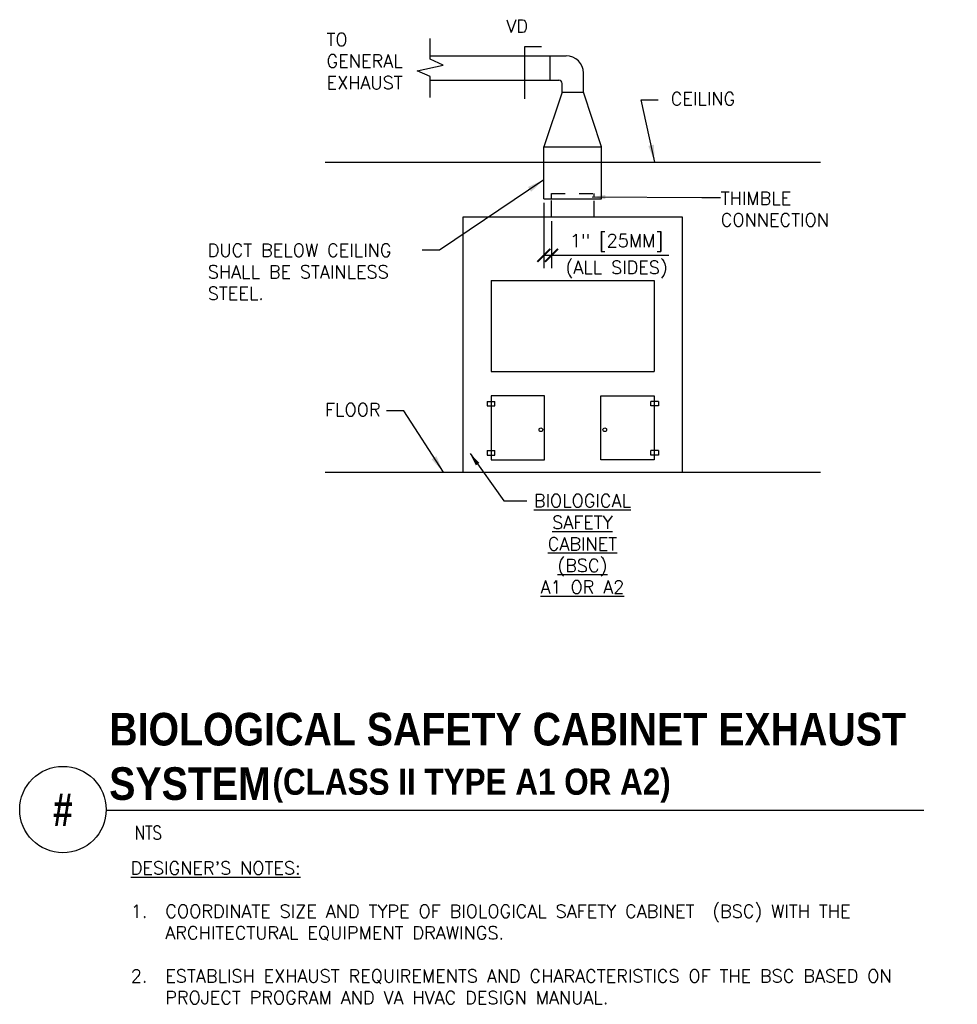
# Model space of a CAD drawing. Header units: inches. Extents: x 0.09 to 6.87, y -1.97 to 5.16.
import ezdxf
from ezdxf.enums import TextEntityAlignment as Align

# ---------------------------------------------------------------- set-up
doc = ezdxf.new("R2010")
doc.units = ezdxf.units.IN
doc.header["$MEASUREMENT"] = 0
doc.header["$PDSIZE"] = -1
doc.linetypes.add('HIDDEN2', pattern=[0.1875, 0.125, -0.0625])
doc.layers.get('Defpoints').update_dxf_attribs({"color": 2})
for name, color, linetype in [('M-DETL-DIMS', 2, 'Continuous'), ('M-DETL-HEVY', 5, 'Continuous'), ('M-DETL-MEDM', 4, 'Continuous'), ('M-DETL-TEXT', 2, 'Continuous')]:
    doc.layers.add(name, color=color, linetype=linetype)
doc.styles.add('BOLD', font='bold.shx', dxfattribs={"width": 0.9})
doc.styles.add('Romans', font='romans.shx')
doc.dimstyles.new('VA-Dims', dxfattribs={"dimtxt": 0.09375, "dimasz": 0.09375, "dimexe": 0.09375, "dimexo": 0.03125, "dimgap": 0.02, "dimtad": 1, "dimdec": 5, "dimzin": 0, "dimdsep": 46, "dimlunit": 4, "dimtxsty": 'Romans', "dimblk": 'ARCHTICK', "dimcen": 0.09375, "dimclrd": 256, "dimclre": 256, "dimclrt": 256, "dimadec": 0, "dimazin": 0, "dimtfac": 1, "dimtdec": 5, "dimtofl": 0, "dimtmove": 0, "dimatfit": 3, "dimfxl": 1, "dimfrac": 2, "dimtolj": 1, "dimtzin": 0, "dimlwd": -1, "dimlwe": -1, "dimarcsym": 0})
doc.dimstyles.new('VA-Lead', dxfattribs={"dimtxt": 0.09375, "dimasz": 0.125, "dimexe": 0.125, "dimexo": 0.03125, "dimgap": 0.02, "dimtad": 1, "dimdec": 5, "dimzin": 0, "dimdsep": 46, "dimlunit": 4, "dimtxsty": 'Romans', "dimcen": 0.125, "dimclrd": 256, "dimclre": 256, "dimclrt": 256, "dimadec": 0, "dimazin": 0, "dimtfac": 1, "dimtdec": 5, "dimtofl": 0, "dimtmove": 0, "dimatfit": 3, "dimfxl": 1, "dimfrac": 2, "dimtolj": 1, "dimtzin": 0, "dimlwd": -1, "dimlwe": -1, "dimarcsym": 0})

# ---------------------------------------------------------------- blocks, each defined once
blk = doc.blocks.new('_ArchTick')
at = {"color": 0, "linetype": 'ByBlock', "const_width": 0.15}
blk.add_lwpolyline([(-0.5, -0.5), (0.5, 0.5)], dxfattribs=at)
blk = doc.blocks.new('*D4')
at = {"layer": 'Defpoints', "color": 0}
for p in [(3.8782, 3.8645), (3.9332, 3.7325), (3.9332, 3.4546)]:
    blk.add_point(p, dxfattribs=at)
at = {"layer": 'M-DETL-DIMS'}
for p, q in [((3.8782, 3.8333), (3.8782, 3.3608)), ((3.9332, 3.7013), (3.9332, 3.3608)), ((3.8782, 3.4546), (3.9332, 3.4546)), ((3.9332, 3.4546), (4.7812, 3.4546))]:
    blk.add_line(p, q, dxfattribs=at)
at = {"layer": 'M-DETL-DIMS', "xscale": 0.09375, "yscale": 0.09375, "zscale": 0.09375, "rotation": 180}
blk.add_blockref('_ArchTick', (3.8782, 3.4546), dxfattribs=at)
at = {"layer": 'M-DETL-DIMS', "xscale": 0.09375, "yscale": 0.09375, "zscale": 0.09375}
blk.add_blockref('_ArchTick', (3.9332, 3.4546), dxfattribs=at)
at = {"layer": 'M-DETL-DIMS', "insert": (4.4041, 3.546), "char_height": 0.09375, "attachment_point": 5, "style": 'Romans'}
blk.add_mtext('\\A1;1" [25MM]', dxfattribs=at)

msp = doc.modelspace()

# ---------------------------------------------------------------- linework, layer by layer
at = {"layer": 'M-DETL-DIMS'}
for p, q in [((3.861472, 4.963875), (3.738077, 4.963875)), ((3.738077, 4.963875), (3.738077, 4.585881)), ((3.49754, 3.271483), (3.49754, 2.614906)), ((3.49754, 3.271483), (4.676846, 3.271483)), ((4.676846, 3.271483), (4.676846, 2.614906)), ((3.49754, 2.614906), (4.676846, 2.614906)), ((3.49754, 2.438669), (3.49754, 1.974649)), ((3.88344, 2.438669), (3.49754, 2.438669)), ((3.88344, 1.974649), (3.88344, 2.438669)), ((4.290946, 1.974649), (4.290946, 2.438669)), ((4.290946, 2.438669), (4.676846, 2.438669)), ((4.676846, 2.438669), (4.676846, 1.974649)), ((3.467733, 2.398016), (3.467733, 2.364564)), ((3.467733, 2.398016), (3.522875, 2.398016)), ((3.467733, 2.364564), (3.522875, 2.364564)), ((3.522875, 2.364564), (3.522875, 2.398016)), ((4.651511, 2.364564), (4.651511, 2.398016)), ((4.706653, 2.398016), (4.651511, 2.398016)), ((4.706653, 2.364564), (4.651511, 2.364564)), ((4.706653, 2.398016), (4.706653, 2.364564)), ((3.467733, 2.042813), (3.467733, 2.00936)), ((3.467733, 2.042813), (3.522875, 2.042813)), ((3.467733, 2.00936), (3.522875, 2.00936)), ((3.522875, 2.00936), (3.522875, 2.042813)), ((4.651511, 2.00936), (4.651511, 2.042813)), ((4.706653, 2.042813), (4.651511, 2.042813)), ((4.706653, 2.00936), (4.651511, 2.00936)), ((4.706653, 2.042813), (4.706653, 2.00936)), ((3.49754, 1.974649), (3.88344, 1.974649)), ((4.676846, 1.974649), (4.290946, 1.974649))]:
    msp.add_line(p, q, dxfattribs=at)
for centre in [(3.856565, 2.192693), (4.318935, 2.192693)]:
    msp.add_circle(centre, 0.013419, dxfattribs=at)
at = {"layer": 'M-DETL-HEVY', "linetype": 'Continuous'}
for p, q in [((3.056153, 4.898523), (4.039193, 4.898523)), ((3.056153, 4.722523), (3.985193, 4.722523)), ((4.164193, 4.634523), (4.164193, 4.773523)), ((4.010193, 4.634523), (3.878193, 4.238523)), ((4.010193, 4.634523), (4.010193, 4.697523)), ((4.296193, 4.238523), (4.164193, 4.634523)), ((3.878193, 3.864523), (3.878193, 4.238523)), ((4.296193, 3.864523), (4.296193, 4.238523)), ((3.878193, 4.128523), (4.296193, 4.128523)), ((3.878193, 3.864523), (4.296193, 3.864523)), ((3.933193, 3.732523), (3.933193, 3.851805)), ((4.241193, 3.732523), (4.241193, 3.849927)), ((3.295193, 3.732523), (4.879193, 3.732523)), ((3.295193, 1.884523), (3.295193, 3.732523)), ((4.879193, 3.732523), (4.879193, 1.884523))]:
    msp.add_line(p, q, dxfattribs=at)
at = {"layer": 'M-DETL-HEVY', "linetype": 'HIDDEN2', "ltscale": 0.5}
for p, q in [((3.933193, 3.903073), (4.241193, 3.903073)), ((3.933193, 3.868711), (3.933193, 3.903073)), ((4.241193, 3.873094), (4.241193, 3.903073))]:
    msp.add_line(p, q, dxfattribs=at)
at = {"layer": 'M-DETL-HEVY', "linetype": 'Continuous'}
for centre, radius in [((4.039193, 4.773523), 0.125), ((3.985193, 4.697523), 0.025)]:
    msp.add_arc(centre, radius, 0, 90, dxfattribs=at)
at = {"layer": 'M-DETL-MEDM', "linetype": 'Continuous'}
for p, q in [((3.922193, 4.898523), (3.922193, 4.722523)), ((4.010193, 4.634523), (4.164193, 4.634523)), ((3.878193, 4.238523), (4.296193, 4.238523)), ((2.295193, 4.128523), (5.879193, 4.128523)), ((2.295193, 1.884523), (5.879193, 1.884523))]:
    msp.add_line(p, q, dxfattribs=at)
at = {"layer": 'M-DETL-TEXT'}
msp.add_line((0.710477, -0.560767), (6.628252, -0.560767), dxfattribs=at)
msp.add_lwpolyline([(3.056153, 4.597523), (3.056153, 4.747531), (2.962452, 4.789526), (3.149853, 4.831521), (3.056153, 4.873516), (3.056153, 5.023523)], dxfattribs=at)
msp.add_circle((0.397977, -0.555846), 0.312539, dxfattribs=at)

# ---------------------------------------------------------------- texts
at = {"layer": 'M-DETL-TEXT', "style": 'BOLD', "width": 0.8}
msp.add_text('#', height=0.23622, dxfattribs=at).set_placement((0.397977, -0.555846), align=Align.MIDDLE)
at = {"layer": 'M-DETL-TEXT', "style": 'Romans', "width": 0.8}
msp.add_text('NTS', height=0.0984252, dxfattribs=at).set_placement((0.918049, -0.772485))
at = {"layer": 'M-DETL-TEXT'}
for s, insert, char_height, width, attachment_point, style in [('VD', (3.606029, 5.159736), 0.09375, 0.44196429, 1, 'Romans'), ('TO\\PGENERAL\\PEXHAUST', (2.305517, 5.063171), 0.09375, 1.76132645, 1, 'Romans'), ('CEILING', (4.796193, 4.634523), 0.09375, 0.44196429, 1, 'Romans'), ('THIMBLE\\PCONNECTION', (5.157402, 3.914213), 0.09375, 0.44196429, 1, 'Romans'), ('DUCT BELOW CEILING SHALL BE STAINLESS STEEL.', (1.44584, 3.538135), 0.09375, 1.76132645, 1, 'Romans'), ('(ALL SIDES)', (4.404086, 3.414846), 0.09375, 1.8999, 2, 'Romans'), ('FLOOR', (2.295193, 2.384523), 0.09375, 0.37366071, 1, 'Romans'), ('{\\LBIOLOGICAL\\PSAFETY\\PCABINET\\P(BSC)\\PA1 OR A2}', (4.156806, 1.725725), 0.09375, 0.84435268, 2, 'Romans'), ('\\PBIOLOGICAL SAFETY CABINET EXHAUST \\PSYSTEM', (0.7332, -0.48949), 0.23622047, 7.21984769, 7, 'BOLD'), ('\\P(CLASS II TYPE A1 OR A2)', (1.914761, -0.505877), 0.18897638, 4.97348065, 7, 'BOLD'), ("{\\LDESIGNER'S NOTES:\\P}\\P1.\\P\\P\\P2.", (0.888733, -0.932363), 0.09375, 3.29742316, 1, 'Romans'), ('\\P\\PCOORDINATE SIZE AND TYPE OF BIOLOGICAL SAFETY CABINET  (BSC) WITH THE ARCHITECTURAL EQUIPMENT DRAWINGS.\\P\\PESTABLISH EXHAUST REQUIREMENTS AND CHARACTERISTICS OF THE BSC BASED ON PROJECT PROGRAM AND VA HVAC DESIGN MANUAL.', (1.138733, -0.932363), 0.09375, 5.82394571, 1, 'Romans')]:
    msp.add_mtext(s, dxfattribs=dict(at, insert=insert, char_height=char_height, width=width, attachment_point=attachment_point, style=style))

# ---------------------------------------------------------------- dimensions: what is measured, and where the dimension line sits
at = {"layer": 'M-DETL-DIMS'}
dim = msp.add_linear_dim(base=(3.933193, 3.454591), p1=(3.878193, 3.864523), p2=(3.933193, 3.732523), text='1" [25MM]', dimstyle='VA-Dims', override={"dimpost": '\\X'}, dxfattribs=at)
dim.commit()
dim.dimension.update_dxf_attribs({"geometry": '*D4', "text_midpoint": (4.404086, 3.54602)})

# ---------------------------------------------------------------- leaders
for points in [[(4.228473, 3.87702), (5.022209, 3.87187), (5.155744, 3.87187)], [(3.343684, 2.019696), (3.589249, 1.678928), (3.753943, 1.678928)]]:
    msp.add_leader(points, dimstyle='VA-Dims', dxfattribs=at)
at = {"layer": 'M-DETL-TEXT'}
for points in [[(4.680667, 4.128523), (4.581068, 4.579002), (4.706068, 4.579002)], [(3.878193, 4.001826), (3.12314, 3.493106), (2.99814, 3.493106)], [(3.150958, 1.884523), (2.86556, 2.328613), (2.74056, 2.328613)]]:
    msp.add_leader(points, dimstyle='VA-Lead', override={"dimtad": 0}, dxfattribs=at)

doc.saveas('drawing.dxf')
